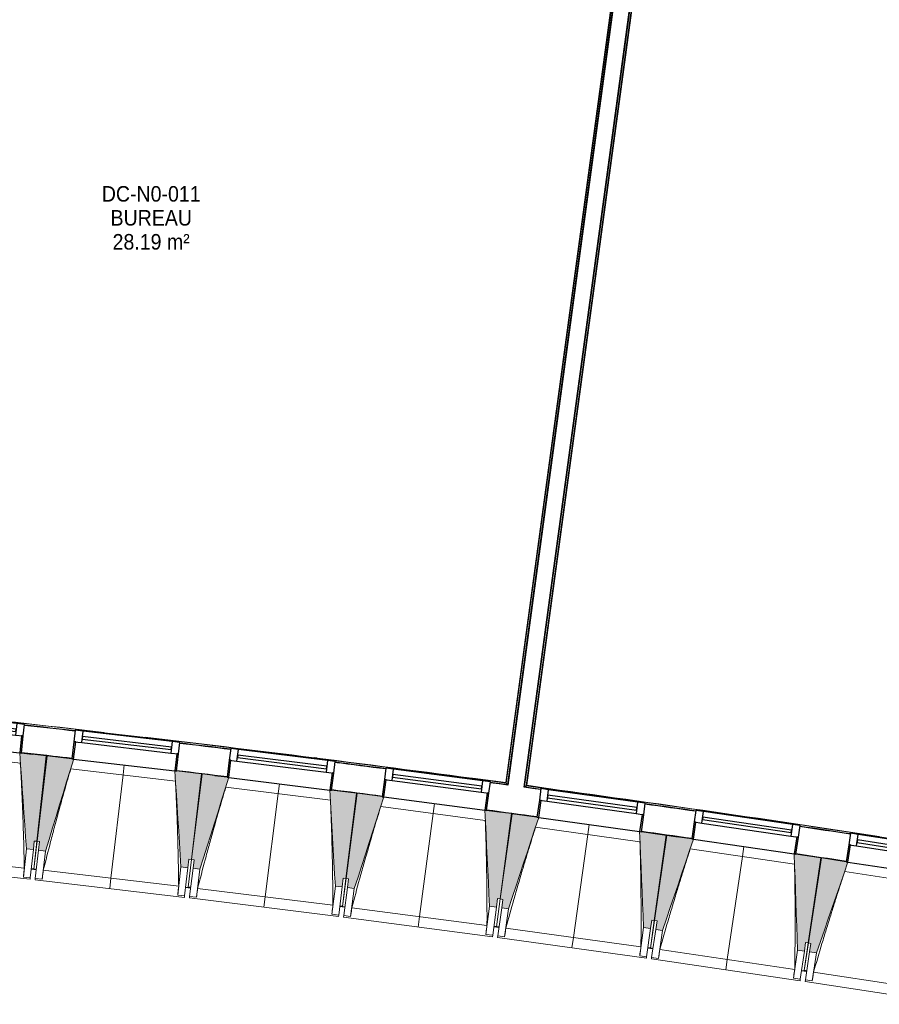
# Model space of a CAD drawing. Header units: millimetres. Extents: x 1293 to 60335, y -36590 to 4541.
# Tile 15 of 65: x 31576 to 36554, y -31449 to -25746. Entities that reach past the tile are written whole.
import ezdxf

# ---------------------------------------------------------------- set-up
doc = ezdxf.new("R2010")
doc.units = ezdxf.units.MM
for name, color, linetype, lineweight in [('A-AREA-IDEN', 7, 'Continuous', 30), ('A-FLOR-HRAL', 7, 'Continuous', 18), ('BATIEMENT', 7, 'Continuous', 18), ('BATIMENT', 7, 'Continuous', 25), ('FENETRES', 7, 'Continuous', 25), ('GEN', 7, 'Continuous', 18), ('SOLS', 7, 'Continuous', 25)]:
    doc.layers.add(name, color=color, linetype=linetype, lineweight=lineweight)
doc.layers.add('A-GLAZ', color=7, linetype='Continuous', lineweight=25, true_color=0x5c63b1)
doc.styles.add('Arial_1', font='arial.ttf', dxfattribs={"width": 0.9, "height": 90})

# ---------------------------------------------------------------- blocks, each defined once
blk = doc.blocks.new('XXX_VIDE FENETRE - 590-389517-2021_015_1111_DCE_1_50_N0 FINI_CVC_PAC')
at = {"layer": 'A-GLAZ'}
for p, q in [((260.1, -120), (-260.1, -120)), ((-260.1, -120), (-260.1, -135)), ((-260.1, -135), (260.1, -135)), ((260.1, -135), (260.1, -120))]:
    blk.add_line(p, q, dxfattribs=at)
at = {"layer": 'FENETRES'}
for p, q in [((-305.1, 0), (-305.1, -100)), ((-295.1, 0), (-305.1, 0)), ((295.1, 0), (-295.1, 0)), ((-295.1, -100), (-295.1, 0)), ((305.1, 0), (295.1, 0)), ((295.1, 0), (295.1, -100)), ((305.1, -100), (305.1, 0)), ((-305.1, -100), (-295.1, -100)), ((-260.1, -100), (-305.1, -100)), ((-305.1, -100), (-305.1, -167.5)), ((-260.1, -167.5), (-260.1, -100)), ((260.1, -100), (-260.1, -100)), ((260.1, -100), (260.1, -167.5)), ((305.1, -100), (260.1, -100)), ((295.1, -100), (305.1, -100)), ((305.1, -167.5), (305.1, -100)), ((-305.1, -167.5), (-260.1, -167.5)), ((-260.1, -167.5), (260.1, -167.5)), ((260.1, -167.5), (305.1, -167.5))]:
    blk.add_line(p, q, dxfattribs=at)
blk = doc.blocks.new('Garde-corps - Garde-corps-509925-2021_015_1111_DCE_1_50_N0 FINI_CVC_PAC')
at = {"layer": 'A-FLOR-HRAL'}
for p, q in [((-4438.5, -30189.6), (-3606.8, -24050.4)), ((-4430.5, -30183.5), (-3600.7, -24058.5)), ((-4428.6, -30182), (-3599.2, -24060.4)), ((-4426.7, -30180.6), (-3597.8, -24062.3)), ((-4344.6, -30204.1), (-4438.5, -30189.6)), ((-4344.4, -30202.5), (-4438.5, -30189.6)), ((-4154, -30222.6), (-4426.7, -30180.6)), ((-3634.9, -30302.4), (-3696.7, -30292.9)), ((-3447.7, -30331.3), (-3465.9, -30328.7))]:
    blk.add_line(p, q, dxfattribs=at)
at = {"layer": 'A-FLOR-HRAL', "flags": 128}
for points in [[(-4438.5, -30189.6), (-4438.7, -30189.7), (-4439, -30190), (-4439.5, -30190.3), (-4440, -30190.8), (-4440.6, -30191.2), (-4441.3, -30191.7), (-4441.9, -30192.2)], [(-4430.5, -30183.5), (-4434.5, -30186.6), (-4438.5, -30189.6)], [(-4426.7, -30180.6), (-4426.7, -30180.6), (-4426.8, -30180.7), (-4427, -30180.8), (-4427.2, -30181), (-4427.4, -30181.2), (-4427.6, -30181.3), (-4427.9, -30181.5), (-4428.1, -30181.7), (-4428.3, -30181.9), (-4428.6, -30182)]]:
    blk.add_lwpolyline(points, dxfattribs=at)
at = {"layer": 'A-FLOR-HRAL'}
for radius, start, end in [(125935, 80.251097, 82.25963), (125936.7, 81.319476, 82.258838), (125927.8, 81.807452, 81.942011), (125927.8, 81.395259, 81.529717)]:
    blk.add_arc((-21392, -154971), radius, start, end, dxfattribs=at)
blk = doc.blocks.new('Garde-corps - Garde-corps-510088-2021_015_1111_DCE_1_50_N0 FINI_CVC_PAC')
at = {"layer": 'A-FLOR-HRAL'}
for p, q in [((-3718.7, -24045.9), (-4547.6, -30164.2)), ((-3716.8, -24044.5), (-4546.2, -30166.1)), ((-3714.9, -24043), (-4544.7, -30168.1)), ((-3706.9, -24036.9), (-4538.6, -30176.1)), ((-5640.4, -30021.6), (-5653.2, -30020)), ((-5513.1, -30051.4), (-5536.1, -30048.4)), ((-5281.2, -30078.3), (-5321.3, -30073.6)), ((-4547.6, -30164.2), (-4824.7, -30131.8)), ((-4547.6, -30164.3), (-4738.4, -30138.7)), ((-4538.6, -30176.1), (-4637.7, -30164.5)), ((-4538.6, -30176.1), (-4637.5, -30162.8))]:
    blk.add_line(p, q, dxfattribs=at)
at = {"layer": 'A-FLOR-HRAL', "flags": 128}
blk.add_lwpolyline([(-4544.7, -30168.1), (-4541.7, -30172.1), (-4538.6, -30176.1)], dxfattribs=at)
at = {"layer": 'A-FLOR-HRAL'}
for radius, start, end in [(125935, 82.312065, 84.320586), (125936.7, 83.380429, 84.319793), (125927.8, 83.456226, 83.590783), (125936.7, 82.312858, 83.271383), (125927.8, 83.044033, 83.178591), (125927.8, 82.631839, 82.766398)]:
    blk.add_arc((-21392, -154971), radius, start, end, dxfattribs=at)
for points, knots in [([(-4547.6, -30164.2), (-4547.6, -30164.2), (-4547.6, -30164.3), (-4547.5, -30164.4), (-4547.5, -30164.5), (-4547.3, -30164.6), (-4547.2, -30164.8), (-4547.1, -30165), (-4546.9, -30165.2), (-4546.7, -30165.4), (-4546.6, -30165.6), (-4546.4, -30165.8), (-4546.3, -30166), (-4546.2, -30166.1)], [0.075, 0.075, 0.075, 0.075, 0.15, 0.2125, 0.275, 0.35, 0.425, 0.5, 0.6, 0.7, 0.775, 0.85, 1, 1, 1, 1]), ([(-4538.6, -30176.1), (-4538.6, -30176.1), (-4538.6, -30176.1), (-4538.6, -30176.1), (-4538.5, -30176.2), (-4538.5, -30176.3), (-4538.4, -30176.3), (-4538.3, -30176.4), (-4538.3, -30176.5), (-4538.2, -30176.6), (-4538.1, -30176.7), (-4538, -30176.9), (-4537.9, -30177), (-4537.8, -30177.1), (-4537.7, -30177.3), (-4537.6, -30177.4), (-4537.5, -30177.6), (-4537.4, -30177.7), (-4537.2, -30177.9), (-4536.9, -30178.3), (-4536.5, -30178.8), (-4536.2, -30179.2), (-4536, -30179.4)], [0, 0, 0, 0, 0.071429, 0.107143, 0.142857, 0.178571, 0.214286, 0.25, 0.285714, 0.321429, 0.357143, 0.392857, 0.428571, 0.464286, 0.5, 0.535714, 0.571429, 0.607143, 0.642857, 0.714286, 0.857143, 1, 1, 1, 1])]:
    blk.add_open_spline(points, degree=3, knots=knots, dxfattribs=at)
blk = doc.blocks.new('B02_ARC_rvt-1-2021_015_1111_DCE_1_50_N0 FINI_CVC_PAC')
at = {"layer": 'BATIEMENT', "lineweight": 25}
for p, q in [((-3701.8, -24021.9), (-4536, -30179.4)), ((-4441.9, -30192.2), (-3607.7, -24034.7))]:
    blk.add_line(p, q, dxfattribs=at)
at = {"layer": 'BATIEMENT', "lineweight": 25, "flags": 128}
for points in [[(-4536, -30179.4), (-4586.9, -30172.6), (-4637.9, -30165.7)], [(-4344.8, -30205.4), (-4393.4, -30198.8), (-4441.9, -30192.2)]]:
    blk.add_lwpolyline(points, dxfattribs=at)
at = {"layer": 'BATIEMENT', "lineweight": 25}
for radius, start, end in [(125924.8, 83.456229, 83.590781), (125924.8, 83.044036, 83.178588), (125764.8, 83.456418, 83.590617), (125924.8, 82.631843, 82.766395), (125764.8, 83.044224, 83.178423), (125764.8, 82.63203, 82.76623), (125764.8, 82.219836, 82.354036), (125924.8, 81.807456, 81.942008), (125764.8, 81.807642, 81.941842), (125924.8, 81.395263, 81.529815), (125764.8, 81.395448, 81.529648)]:
    blk.add_arc((-21392, -154971), radius, start, end, dxfattribs=at)
at = {"layer": 'SOLS'}
for p, q in [((-7352.6, -29992.3), (-7290.7, -29999.3)), ((-6310.3, -30113.8), (-6305.3, -30114.4)), ((-6233, -30123.1), (-6161.5, -30131.8)), ((-5412.2, -30225.5), (-5407.5, -30226.1)), ((-4658.8, -30324.4), (-4567.8, -30336.6)), ((-4515.4, -30343.7), (-4510.5, -30344.4)), ((-3762.6, -30448), (-3549.4, -30478.3)), ((-3540.8, -30479.6), (-3470.9, -30489.6)), ((-2723.8, -30599.4), (-2719.1, -30600.2)), ((-2585.9, -30620.2), (-2575.8, -30621.8))]:
    blk.add_line(p, q, dxfattribs=at)
blk.add_arc((-21392, -154971), 125764.8, 83.456418, 83.558302, dxfattribs=at)
at = {"layer": 'BATIEMENT', "lineweight": 18}
for name in ['Garde-corps - Garde-corps-510088-2021_015_1111_DCE_1_50_N0 FINI_CVC_PAC', 'Garde-corps - Garde-corps-509925-2021_015_1111_DCE_1_50_N0 FINI_CVC_PAC']:
    blk.add_blockref(name, (0, 0), dxfattribs=at)
at = {"layer": 'FENETRES', "lineweight": 18}
for p, rotation in [((-7656.1, -29960.6), 173.7193933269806), ((-6757.1, -30062.7), 173.307758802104), ((-5858.9, -30171.3), 172.8961242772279), ((-4961.5, -30286.3), 172.4844897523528), ((-4064.9, -30407.7), 172.072855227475), ((-3169.3, -30535.6), 171.6612207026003), ((-2274.5, -30670), 171.249586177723)]:
    blk.add_blockref('XXX_VIDE FENETRE - 590-389517-2021_015_1111_DCE_1_50_N0 FINI_CVC_PAC', p, dxfattribs=dict(at, rotation=rotation))
blk = doc.blocks.new('20_MUR PREFA_01 - MODULE_01 B-3165811-2021_015_1111_DCE_1_50_N0 FINI_CVC_PAC')
at = {"layer": 'GEN'}
for p, q in [((0, 722.1), (0, 661.4)), ((0, 661.4), (0, 58.5)), ((0, 0.7), (0, 58.5))]:
    blk.add_line(p, q, dxfattribs=at)
blk = doc.blocks.new('B02_DC_STR_rvt-1-2021_015_1111_DCE_1_50_N0 FINI_CVC_PAC')
at = {"layer": 'BATIMENT', "lineweight": 5, "true_color": 0x787878}
for points in [[(-7283.7, -30553), (-7278.2, -30503.3), (-7263.3, -30505), (-7208.7, -30009.2), (-7352.8, -29993.3), (-7352.8, -29994), (-7362.7, -29992.9), (-7323.4, -30548.7)], [(-7213.3, -30561.1), (-7050.2, -30028.3), (-7060.2, -30027.2), (-7060.2, -30026.5), (-7204, -30009.6), (-7262.1, -30505), (-7247.2, -30506.7), (-7253, -30556.4), (-7247.2, -30557.1)], [(-6389, -30657.8), (-6383.1, -30608.1), (-6368.2, -30609.9), (-6310.1, -30114.5), (-6454, -30097.6), (-6454.1, -30098.3), (-6464, -30097.1), (-6428.7, -30653.1), (-6419.6, -30654.2)], [(-6318.7, -30666.3), (-6151.8, -30134.8), (-6161.7, -30133.6), (-6161.7, -30132.9), (-6305.4, -30115), (-6367.1, -30609.9), (-6352.2, -30611.8), (-6358.4, -30661.4), (-6352.2, -30662.2)], [(-5495, -30769), (-5488.9, -30719.4), (-5474, -30721.2), (-5412.3, -30226.3), (-5556.1, -30208.3), (-5556.2, -30209), (-5566.1, -30207.8), (-5534.7, -30764)], [(-5424.8, -30778), (-5254.1, -30247.7), (-5264, -30246.4), (-5264, -30245.7), (-5407.5, -30226.8), (-5472.8, -30721.3), (-5457.9, -30723.2), (-5464.5, -30772.8), (-5457.9, -30773.7)], [(-4601.9, -30886.6), (-4595.4, -30837), (-4580.5, -30839), (-4515.3, -30344.5), (-4658.9, -30325.5), (-4659, -30326.2), (-4668.9, -30324.9), (-4641.6, -30881.4), (-4631.4, -30882.7)], [(-4531.8, -30896.1), (-4357.2, -30367), (-4367.1, -30365.7), (-4367.1, -30365), (-4510.5, -30345), (-4579.3, -30839), (-4564.5, -30841.1), (-4571.4, -30890.6), (-4564.5, -30891.6)], [(-3709.7, -31010.6), (-3702.8, -30961.1), (-3687.9, -30963.2), (-3619.1, -30469.1), (-3762.7, -30449.1), (-3762.8, -30449.8), (-3772.6, -30448.4), (-3749.3, -31005.1)], [(-3639.6, -31020.7), (-3461.3, -30492.8), (-3471.1, -30491.4), (-3471.1, -30490.7), (-3614.4, -30469.7), (-3686.8, -30963.2), (-3671.9, -30965.4), (-3679.2, -31014.9), (-3671.9, -31015.9)], [(-2818.4, -31141), (-2811.1, -31091.6), (-2796.3, -31093.7), (-2723.9, -30600.2), (-2867.3, -30579.2), (-2867.4, -30579.9), (-2877.3, -30578.4), (-2857.9, -31135.2), (-2843.3, -31137.4)], [(-2748.3, -31151.6), (-2566.2, -30625.1), (-2576.1, -30623.6), (-2576.1, -30622.9), (-2719.2, -30600.8), (-2795.1, -31093.8), (-2780.3, -31096.1), (-2787.9, -31145.5), (-2780.3, -31146.7)]]:
    blk.add_hatch(color=8, dxfattribs=at).paths.add_polyline_path(points)
at = {"layer": 'BATIEMENT'}
for p, q in [((-7208.7, -30009.2), (-7352.8, -29993.3)), ((-7263.3, -30505), (-7208.7, -30009.2)), ((-7204, -30009.6), (-7262.1, -30505)), ((-7060.1, -30026.5), (-7204, -30009.6)), ((-6310.1, -30114.5), (-6454.1, -30097.6)), ((-6368.2, -30609.9), (-6310.1, -30114.5)), ((-6305.4, -30115), (-6367.1, -30609.9)), ((-6161.6, -30132.9), (-6305.4, -30115)), ((-5412.3, -30226.3), (-5556.1, -30208.3)), ((-5474, -30721.2), (-5412.3, -30226.3)), ((-5407.5, -30226.8), (-5472.8, -30721.3)), ((-5263.9, -30245.7), (-5407.5, -30226.8)), ((-4515.3, -30344.5), (-4659, -30325.5)), ((-4580.5, -30839), (-4515.3, -30344.5)), ((-4510.5, -30345), (-4579.3, -30839)), ((-4367, -30365), (-4510.5, -30345)), ((-3619.1, -30469.1), (-3762.7, -30449.1)), ((-7283.7, -30553), (-7278.2, -30503.3)), ((-7278.2, -30503.3), (-7263.3, -30505)), ((-7262.1, -30505), (-7247.2, -30506.7)), ((-7247.2, -30506.7), (-7253, -30556.4)), ((-3687.9, -30963.2), (-3619.1, -30469.1)), ((-3614.4, -30469.7), (-3686.8, -30963.2)), ((-3471, -30490.7), (-3614.4, -30469.7)), ((-7323.4, -30548.7), (-7283.7, -30553)), ((-7253, -30556.4), (-7213.3, -30561.1)), ((-6389, -30657.8), (-6383.1, -30608.1)), ((-6383.1, -30608.1), (-6368.2, -30609.9)), ((-6367.1, -30609.9), (-6352.2, -30611.8)), ((-6352.2, -30611.8), (-6358.4, -30661.4)), ((-2723.9, -30600.2), (-2867.4, -30579.2)), ((-2796.3, -31093.7), (-2723.9, -30600.2)), ((-2719.2, -30600.8), (-2795.1, -31093.8)), ((-2576, -30622.9), (-2719.2, -30600.8)), ((-6428.7, -30653.1), (-6389, -30657.8)), ((-6358.4, -30661.4), (-6318.7, -30666.3)), ((-5495, -30769), (-5488.9, -30719.4)), ((-5488.9, -30719.4), (-5474, -30721.2)), ((-5472.8, -30721.3), (-5457.9, -30723.2)), ((-5457.9, -30723.2), (-5464.5, -30772.8)), ((-5534.7, -30764), (-5495, -30769)), ((-5464.5, -30772.8), (-5424.8, -30778)), ((-4601.9, -30886.6), (-4595.4, -30837)), ((-4595.4, -30837), (-4580.5, -30839)), ((-4579.3, -30839), (-4564.5, -30841.1)), ((-4564.5, -30841.1), (-4571.4, -30890.6)), ((-4641.6, -30881.4), (-4601.9, -30886.6)), ((-4571.4, -30890.6), (-4531.8, -30896.1)), ((-3709.7, -31010.6), (-3702.8, -30961.1)), ((-3702.8, -30961.1), (-3687.9, -30963.2)), ((-3686.8, -30963.2), (-3671.9, -30965.4)), ((-3671.9, -30965.4), (-3679.2, -31014.9)), ((-3749.3, -31005.1), (-3709.7, -31010.6)), ((-3679.2, -31014.9), (-3639.6, -31020.7)), ((-2857.9, -31135.2), (-2818.4, -31141)), ((-2818.4, -31141), (-2811.1, -31091.6)), ((-2811.1, -31091.6), (-2796.3, -31093.7)), ((-2795.1, -31093.8), (-2780.3, -31096.1)), ((-2780.3, -31096.1), (-2787.9, -31145.5)), ((-2787.9, -31145.5), (-2748.3, -31151.6))]:
    blk.add_line(p, q, dxfattribs=at)
at = {"layer": 'BATIEMENT', "flags": 128}
for points in [[(-7362.8, -29992.2), (-7357.9, -30061.8), (-7353, -30131.3), (-7348, -30200.9), (-7343.1, -30270.4), (-7338.2, -30340), (-7333.3, -30409.5), (-7328.4, -30479.1), (-7323.4, -30548.7)], [(-7213.3, -30561.1), (-7192.9, -30494.4), (-7172.5, -30427.7), (-7152.1, -30361), (-7131.7, -30294.4), (-7111.3, -30227.7), (-7090.9, -30161), (-7070.4, -30094.3), (-7050, -30027.7)], [(-6464.1, -30096.4), (-6459.6, -30166), (-6455.2, -30235.6), (-6450.8, -30305.2), (-6446.4, -30374.8), (-6442, -30444.4), (-6437.5, -30514), (-6433.1, -30583.5), (-6428.7, -30653.1)], [(-6318.7, -30666.3), (-6297.8, -30599.8), (-6276.9, -30533.3), (-6256, -30466.8), (-6235.1, -30400.2), (-6214.2, -30333.7), (-6193.3, -30267.2), (-6172.5, -30200.6), (-6151.6, -30134.1)], [(-5566.1, -30207.1), (-5562.2, -30276.7), (-5558.3, -30346.3), (-5554.3, -30415.9), (-5550.4, -30485.6), (-5546.5, -30555.2), (-5542.6, -30624.8), (-5538.7, -30694.4), (-5534.7, -30764)], [(-5424.8, -30778), (-5403.4, -30711.7), (-5382.1, -30645.3), (-5360.7, -30578.9), (-5339.3, -30512.5), (-5318, -30446.2), (-5296.6, -30379.8), (-5275.2, -30313.4), (-5253.9, -30247)], [(-4668.9, -30324.2), (-4665.5, -30393.8), (-4662.1, -30463.5), (-4658.7, -30533.1), (-4655.3, -30602.8), (-4651.8, -30672.4), (-4648.4, -30742.1), (-4645, -30811.7), (-4641.6, -30881.4)], [(-4531.8, -30896.1), (-4509.9, -30829.9), (-4488.1, -30763.7), (-4466.2, -30697.5), (-4444.4, -30631.3), (-4422.5, -30565), (-4400.7, -30498.8), (-4378.9, -30432.6), (-4357, -30366.4)], [(-3772.7, -30447.8), (-3769.7, -30517.4), (-3766.8, -30587.1), (-3763.9, -30656.8), (-3761, -30726.4), (-3758.1, -30796.1), (-3755.1, -30865.8), (-3752.2, -30935.4), (-3749.3, -31005.1)], [(-3639.6, -31020.7), (-3617.3, -30954.6), (-3595, -30888.5), (-3572.6, -30822.5), (-3550.3, -30756.4), (-3528, -30690.4), (-3505.7, -30624.3), (-3483.4, -30558.2), (-3461.1, -30492.2)], [(-2877.3, -30577.7), (-2874.9, -30647.4), (-2872.5, -30717.1), (-2870, -30786.8), (-2867.6, -30856.5), (-2865.2, -30926.2), (-2862.8, -30995.9), (-2860.4, -31065.6), (-2857.9, -31135.2)], [(-2748.3, -31151.6), (-2725.5, -31085.7), (-2702.7, -31019.8), (-2680, -30953.9), (-2657.2, -30888), (-2634.4, -30822.1), (-2611.6, -30756.2), (-2588.8, -30690.3), (-2566, -30624.4)]]:
    blk.add_lwpolyline(points, dxfattribs=at)
at = {"layer": 'BATIMENT', "lineweight": 18}
for p, q in [((-7359, -30051.5), (-7965.8, -29984.7)), ((-7050.2, -30028.3), (-6464, -30097.1)), ((-6460.7, -30155.7), (-7067, -30084.6)), ((-6151.7, -30134.8), (-5566.1, -30207.8)), ((-5563.2, -30266.4), (-6169, -30190.9)), ((-5254.1, -30247.7), (-4668.9, -30324.9)), ((-4666.4, -30383.5), (-5271.7, -30303.7)), ((-4357.2, -30367), (-3772.7, -30448.4)), ((-3770.6, -30507.1), (-4375.2, -30422.9)), ((-7281, -30666), (-7262.1, -30505)), ((-7263.3, -30505), (-7281, -30666.1)), ((-3461.2, -30492.8), (-2877.3, -30578.4)), ((-7323.4, -30548.7), (-7341.4, -30711.9)), ((-7283.7, -30553), (-7301.6, -30716.2)), ((-7272.2, -30719.5), (-7253, -30556.4)), ((-7232.4, -30724.2), (-7213.3, -30561.1)), ((-2875.6, -30637.1), (-3479.7, -30548.6)), ((-8120.8, -30574.2), (-7336, -30660.6)), ((-6387.1, -30770.8), (-6367.1, -30609.9)), ((-6368.2, -30609.9), (-6387.1, -30770.9)), ((-2566.2, -30625.1), (-1982.9, -30714.9)), ((-8167.4, -30630.1), (-7302.6, -30725.2)), ((-7296.2, -30666.5), (-7281.3, -30668.2)), ((-7281.1, -30667), (-7281.3, -30668.2)), ((-7281.2, -30668.1), (-7266.3, -30669.8)), ((-7226.2, -30673), (-6442.1, -30765)), ((-6428.7, -30653.1), (-6447.8, -30816.2)), ((-6389, -30657.8), (-6408.1, -30820.9)), ((-6378.7, -30824.3), (-6358.4, -30661.4)), ((-6339, -30829.3), (-6318.7, -30666.3)), ((-1981.6, -30773.5), (-2585, -30680.7)), ((-7341.4, -30711.9), (-7341.4, -30711.6)), ((-7301.6, -30716.2), (-7341.4, -30711.9)), ((-7301.6, -30716.2), (-7302.6, -30725.2)), ((-7273.2, -30728.5), (-7272.2, -30719.5)), ((-7273.2, -30728.5), (-6409.2, -30829.9)), ((-7232.4, -30724.2), (-7272.2, -30719.5)), ((-7232.4, -30723.9), (-7232.4, -30724.2)), ((-5474, -30721.2), (-5494, -30882.1)), ((-5494, -30882), (-5472.8, -30721.3)), ((-6402.3, -30771.2), (-6387.4, -30773)), ((-6387.4, -30772.9), (-6387.2, -30771.8)), ((-6387.2, -30771.8), (-6387.4, -30773)), ((-6387.4, -30772.9), (-6372.5, -30774.7)), ((-6332.4, -30778.1), (-5548.9, -30875.8)), ((-5534.7, -30764), (-5555, -30927)), ((-5495, -30769), (-5515.3, -30931.9)), ((-5485.9, -30935.6), (-5464.5, -30772.8)), ((-5446.3, -30940.8), (-5424.8, -30778)), ((-6447.8, -30816.2), (-6447.8, -30816)), ((-6408.1, -30820.9), (-6447.8, -30816.2)), ((-6408.1, -30820.9), (-6409.2, -30829.9)), ((-6379.8, -30833.3), (-6378.7, -30824.3)), ((-6379.8, -30833.3), (-5516.5, -30940.9)), ((-6339, -30829.3), (-6378.7, -30824.3)), ((-6338.9, -30829), (-6339, -30829.3)), ((-4601.7, -30999.6), (-4579.3, -30839)), ((-4580.5, -30839), (-4601.7, -30999.7)), ((-5509.2, -30882.3), (-5494.3, -30884.2)), ((-5494.1, -30883.1), (-5494.3, -30884.2)), ((-5494.3, -30884.1), (-5479.4, -30886)), ((-5439.3, -30889.7), (-4656.6, -30993)), ((-4641.6, -30881.4), (-4663.1, -31044.2)), ((-4601.9, -30886.6), (-4623.4, -31049.4)), ((-4594, -31053.3), (-4571.4, -30890.6)), ((-4554.4, -31058.8), (-4531.8, -30896.1)), ((-5555, -30927), (-5555, -30926.7)), ((-5515.3, -30931.9), (-5555, -30927)), ((-5515.3, -30931.9), (-5516.5, -30940.9)), ((-5487.1, -30944.6), (-5485.9, -30935.6)), ((-5487.1, -30944.6), (-4624.6, -31058.4)), ((-5446.3, -30940.8), (-5485.9, -30935.6)), ((-5446.2, -30940.6), (-5446.3, -30940.8)), ((-3710.3, -31123.6), (-3686.8, -30963.2)), ((-3687.9, -30963.2), (-3710.3, -31123.7)), ((-4616.9, -30999.8), (-4602, -31001.8)), ((-4602, -31001.7), (-4601.8, -31000.7)), ((-4601.9, -31000.7), (-4602, -31001.8)), ((-4602, -31001.7), (-4587.1, -31003.7)), ((-4547.1, -31007.7), (-3765.1, -31116.6)), ((-3749.3, -31005.1), (-3772, -31167.7)), ((-3709.7, -31010.6), (-3732.3, -31173.2)), ((-3703, -31177.3), (-3679.2, -31014.9)), ((-3663.4, -31183.1), (-3639.6, -31020.7)), ((-4663.1, -31044.2), (-4663.1, -31043.9)), ((-4623.4, -31049.4), (-4663.1, -31044.2)), ((-4623.4, -31049.4), (-4624.6, -31058.4)), ((-4595.3, -31062.2), (-4594, -31053.3)), ((-4595.3, -31062.2), (-3733.6, -31182.2)), ((-4554.4, -31058.8), (-4594, -31053.3)), ((-4554.3, -31058.5), (-4554.4, -31058.8)), ((-3725.4, -31123.7), (-3710.6, -31125.8)), ((-3710.4, -31124.7), (-3710.6, -31125.8)), ((-3710.6, -31125.7), (-3695.7, -31127.9)), ((-3655.7, -31132.1), (-2874.5, -31246.6)), ((-2857.9, -31135.2), (-2881.7, -31297.7)), ((-2796.3, -31093.7), (-2819.8, -31254.1)), ((-2819.7, -31254), (-2795.1, -31093.8)), ((-3772, -31167.7), (-3772, -31167.5)), ((-3732.3, -31173.2), (-3772, -31167.7)), ((-3732.3, -31173.2), (-3733.6, -31182.2)), ((-3704.3, -31186.3), (-3703, -31177.3)), ((-3704.3, -31186.3), (-2843.5, -31312.5)), ((-3663.4, -31183.1), (-3703, -31177.3)), ((-3663.3, -31182.9), (-3663.4, -31183.1)), ((-2818.4, -31141), (-2842.2, -31303.5)), ((-2812.8, -31307.8), (-2787.9, -31145.5)), ((-2773.3, -31313.9), (-2748.3, -31151.6)), ((-2881.7, -31297.7), (-2881.7, -31297.5)), ((-2842.2, -31303.5), (-2881.7, -31297.7)), ((-2842.2, -31303.5), (-2843.5, -31312.5)), ((-2834.9, -31254), (-2820.1, -31256.2)), ((-2820.1, -31256.1), (-2819.9, -31255.2)), ((-2819.9, -31255.2), (-2820.1, -31256.2)), ((-2820.1, -31256.1), (-2805.2, -31258.4)), ((-2814.2, -31316.8), (-2812.8, -31307.8)), ((-2773.3, -31313.9), (-2812.8, -31307.8)), ((-2765.2, -31263), (-1984.9, -31383.1)), ((-2814.2, -31316.8), (-1954.3, -31449.1)), ((-2773.2, -31313.7), (-2773.3, -31313.9))]:
    blk.add_line(p, q, dxfattribs=at)
at = {"layer": 'BATIMENT', "lineweight": 18, "flags": 128}
for points in [[(-7341.4, -30711.6), (-7340.3, -30701.4), (-7339.2, -30691.2), (-7338.2, -30681), (-7337.1, -30670.8), (-7336, -30660.6)], [(-7226.2, -30673), (-7227.4, -30683.1), (-7228.7, -30693.3), (-7229.9, -30703.5), (-7231.1, -30713.7), (-7232.4, -30723.9)], [(-6447.8, -30816), (-6446.7, -30805.8), (-6445.5, -30795.6), (-6444.4, -30785.4), (-6443.2, -30775.2), (-6442.1, -30765)], [(-6332.4, -30778.1), (-6333.7, -30788.3), (-6335, -30798.5), (-6336.3, -30808.7), (-6337.6, -30818.9), (-6338.9, -30829)], [(-5555, -30926.7), (-5553.8, -30916.5), (-5552.6, -30906.3), (-5551.3, -30896.2), (-5550.1, -30886), (-5548.9, -30875.8)], [(-5439.3, -30889.7), (-5440.7, -30899.9), (-5442.1, -30910.1), (-5443.4, -30920.2), (-5444.8, -30930.4), (-5446.2, -30940.6)], [(-4663.1, -31043.9), (-4661.8, -31033.7), (-4660.5, -31023.5), (-4659.2, -31013.4), (-4657.9, -31003.2), (-4656.6, -30993)], [(-4547.1, -31007.7), (-4548.5, -31017.9), (-4550, -31028.1), (-4551.4, -31038.2), (-4552.9, -31048.4), (-4554.3, -31058.5)], [(-3772, -31167.5), (-3770.6, -31157.3), (-3769.2, -31147.1), (-3767.8, -31137), (-3766.4, -31126.8), (-3765.1, -31116.6)], [(-3655.7, -31132.1), (-3657.2, -31142.3), (-3658.7, -31152.4), (-3660.3, -31162.6), (-3661.8, -31172.7), (-3663.3, -31182.9)], [(-2881.7, -31297.5), (-2880.3, -31287.3), (-2878.8, -31277.1), (-2877.4, -31267), (-2876, -31256.8), (-2874.5, -31246.6)], [(-2765.2, -31263), (-2766.8, -31273.1), (-2768.4, -31283.2), (-2770, -31293.4), (-2771.6, -31303.5), (-2773.2, -31313.7)]]:
    blk.add_lwpolyline(points, dxfattribs=at)
at = {"layer": 'BATIMENT', "lineweight": 18}
for points, knots in [([(-7336, -30660.6), (-7336.9, -30614.6), (-7338.4, -30545.7), (-7341.1, -30453.9), (-7343.6, -30379.1), (-7346.6, -30298.7), (-7350.5, -30212.5), (-7354.6, -30130.1), (-7357.6, -30076.4), (-7359.1, -30051.4)], [0, 0, 0, 0, 0.2222222, 0.3333333, 0.4444444, 0.5833333, 0.7222222, 0.8611111, 0.9816328, 0.9816328, 0.9816328, 0.9816328]), ([(-7066.9, -30084.6), (-7078.8, -30125.1), (-7096.9, -30187.8), (-7120.8, -30272.9), (-7140.6, -30344.9), (-7161.6, -30422.6), (-7190.9, -30533.8), (-7212.2, -30617.2), (-7226.2, -30673)], [0.0183454, 0.0183454, 0.0183454, 0.0183454, 0.2222222, 0.3333333, 0.4444444, 0.5833333, 0.7222222, 1, 1, 1, 1]), ([(-6442.1, -30765), (-6442.6, -30719), (-6443.7, -30650.1), (-6445.7, -30558.2), (-6447.6, -30483.5), (-6450.1, -30403), (-6453.3, -30316.8), (-6456.9, -30234.3), (-6459.5, -30180.6), (-6460.8, -30155.7)], [0, 0, 0, 0, 0.2222222, 0.3333333, 0.4444444, 0.5833333, 0.7222222, 0.8611111, 0.9816328, 0.9816328, 0.9816328, 0.9816328]), ([(-6168.8, -30190.9), (-6181.1, -30231.3), (-6199.6, -30293.9), (-6224.1, -30378.8), (-6244.4, -30450.7), (-6265.9, -30528.3), (-6296.1, -30639.2), (-6318, -30722.5), (-6332.4, -30778.1)], [0.0183454, 0.0183454, 0.0183454, 0.0183454, 0.2222222, 0.3333333, 0.4444444, 0.5833333, 0.7222222, 1, 1, 1, 1]), ([(-5548.9, -30875.8), (-5549.1, -30829.8), (-5549.7, -30760.9), (-5551, -30669), (-5552.4, -30594.2), (-5554.4, -30513.8), (-5556.9, -30427.5), (-5559.9, -30345), (-5562.1, -30291.3), (-5563.3, -30266.4)], [0, 0, 0, 0, 0.2222222, 0.3333333, 0.4444444, 0.5833333, 0.7222222, 0.8611111, 0.9816328, 0.9816328, 0.9816328, 0.9816328]), ([(-5271.6, -30303.7), (-5284.1, -30344), (-5303.1, -30406.5), (-5328.1, -30491.2), (-5349, -30562.9), (-5371.1, -30640.3), (-5402, -30751.1), (-5424.5, -30834.2), (-5439.3, -30889.7)], [0.0183454, 0.0183454, 0.0183454, 0.0183454, 0.2222222, 0.3333333, 0.4444444, 0.5833333, 0.7222222, 1, 1, 1, 1]), ([(-4656.6, -30993), (-4656.4, -30947), (-4656.5, -30878.1), (-4657.2, -30786.2), (-4658.1, -30711.4), (-4659.4, -30631), (-4661.3, -30544.7), (-4663.7, -30462.2), (-4665.6, -30408.5), (-4666.5, -30383.5)], [0, 0, 0, 0, 0.2222222, 0.3333333, 0.4444444, 0.5833333, 0.7222222, 0.8611111, 0.9816328, 0.9816328, 0.9816328, 0.9816328]), ([(-4375.1, -30422.9), (-4387.9, -30463.2), (-4407.3, -30525.5), (-4433, -30610), (-4454.4, -30681.6), (-4477.1, -30758.8), (-4508.8, -30869.4), (-4531.9, -30952.3), (-4547.1, -31007.7)], [0.0183454, 0.0183454, 0.0183454, 0.0183454, 0.2222222, 0.3333333, 0.4444444, 0.5833333, 0.7222222, 1, 1, 1, 1]), ([(-3765.1, -31116.6), (-3764.6, -31070.7), (-3764.2, -31001.7), (-3764.2, -30909.8), (-3764.6, -30835.1), (-3765.3, -30754.6), (-3766.7, -30668.3), (-3768.4, -30585.8), (-3769.9, -30532), (-3770.7, -30507.1)], [0, 0, 0, 0, 0.2222222, 0.3333333, 0.4444444, 0.5833333, 0.7222222, 0.8611111, 0.9816328, 0.9816328, 0.9816328, 0.9816328]), ([(-3479.6, -30548.6), (-3492.6, -30588.7), (-3512.5, -30650.9), (-3538.8, -30735.2), (-3560.7, -30806.7), (-3583.9, -30883.8), (-3616.4, -30994), (-3640.1, -31076.8), (-3655.7, -31132.1)], [0.0183454, 0.0183454, 0.0183454, 0.0183454, 0.2222222, 0.3333333, 0.4444444, 0.5833333, 0.7222222, 1, 1, 1, 1]), ([(-2874.5, -31246.6), (-2873.7, -31200.7), (-2872.8, -31131.8), (-2872.2, -31039.9), (-2872, -30965.1), (-2872.2, -30884.6), (-2872.9, -30798.4), (-2874, -30715.8), (-2875.2, -30662), (-2875.7, -30637.1)], [0, 0, 0, 0, 0.2222222, 0.3333333, 0.4444444, 0.5833333, 0.7222222, 0.8611111, 0.9816328, 0.9816328, 0.9816328, 0.9816328]), ([(-2584.9, -30680.7), (-2598.3, -30720.7), (-2618.6, -30782.8), (-2645.5, -30866.9), (-2667.9, -30938.2), (-2691.7, -31015.1), (-2725, -31125.1), (-2749.3, -31207.8), (-2765.2, -31263)], [0.0183454, 0.0183454, 0.0183454, 0.0183454, 0.2222222, 0.3333333, 0.4444444, 0.5833333, 0.7222222, 1, 1, 1, 1])]:
    blk.add_open_spline(points, degree=3, knots=knots, dxfattribs=at)
at = {"layer": 'SOLS'}
for p, q in [((-7266.2, -30668.7), (-7296, -30665.3)), ((-7296, -30665.3), (-7266.2, -30668.7)), ((-7281, -30666.1), (-7295.9, -30664.5)), ((-6402.1, -30770), (-6372.3, -30773.6)), ((-6372.3, -30773.6), (-6387.2, -30771.8)), ((-6372.2, -30772.6), (-6387.1, -30770.8)), ((-5509, -30881.1), (-5479.2, -30884.9)), ((-5494, -30882.1), (-5508.9, -30880.2)), ((-4587, -31002.7), (-4616.7, -30998.7)), ((-4616.7, -30998.7), (-4587, -31002.7)), ((-4586.8, -31001.7), (-4601.7, -30999.6)), ((-3695.6, -31126.8), (-3725.3, -31122.6)), ((-3725.3, -31122.6), (-3695.6, -31126.8)), ((-3710.3, -31123.7), (-3725.1, -31121.6)), ((-2834.8, -31252.9), (-2805.1, -31257.4)), ((-2804.9, -31256.3), (-2819.7, -31254))]:
    blk.add_line(p, q, dxfattribs=at)
at = {"layer": 'BATIMENT', "color": 5, "lineweight": 25, "true_color": 0x0000ff}
for p, rotation in [((-6757, -30062), 173.3077588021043), ((-5858.8, -30170.6), 172.8961242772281), ((-4961.4, -30285.6), 172.4844897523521), ((-4064.8, -30407.1), 172.0728552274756), ((-3169.2, -30535), 171.6612207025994)]:
    blk.add_blockref('20_MUR PREFA_01 - MODULE_01 B-3165811-2021_015_1111_DCE_1_50_N0 FINI_CVC_PAC', p, dxfattribs=dict(at, rotation=rotation))

msp = doc.modelspace()

# ---------------------------------------------------------------- block references
at = {"lineweight": 5}
for name in ['B02_DC_STR_rvt-1-2021_015_1111_DCE_1_50_N0 FINI_CVC_PAC', 'B02_ARC_rvt-1-2021_015_1111_DCE_1_50_N0 FINI_CVC_PAC']:
    msp.add_blockref(name, (38939, 0), dxfattribs=at)

# ---------------------------------------------------------------- texts
at = {"layer": 'A-AREA-IDEN', "color": 8, "true_color": 0x808080, "char_height": 90, "attachment_point": 1, "style": 'Arial_1'}
for s, insert, width in [('DC-N0-011', (32051.8, -26709.6), 681.835), ('BUREAU', (32102.4, -26848.5), 562.785), ('28.19 m²', (32114.3, -26987.4), 530.316)]:
    msp.add_mtext(s, dxfattribs=dict(at, insert=insert, width=width))

doc.saveas('drawing.dxf')
